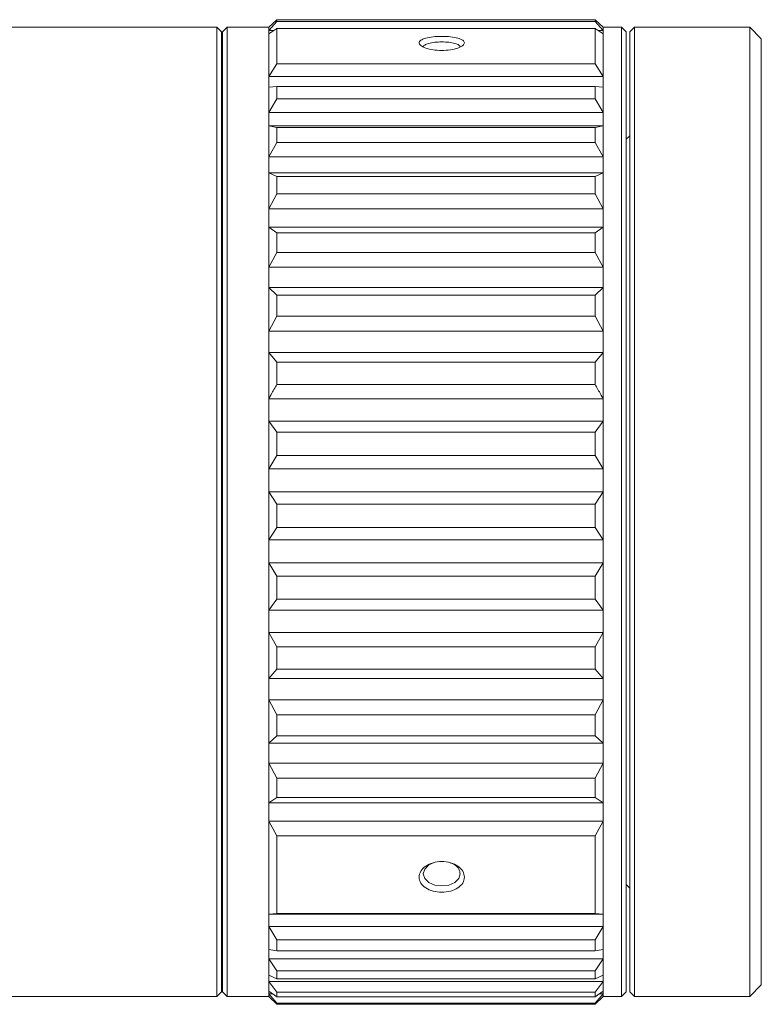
# Model space of a CAD drawing. Header units: millimetres. Extents: x 2480 to 2682, y -3541 to -3483.
# Tile 3 of 10: x 2512 to 2544, y -3528 to -3485. Entities that reach past the tile are written whole.
import ezdxf

# ---------------------------------------------------------------- set-up
doc = ezdxf.new("R2010")
doc.units = ezdxf.units.MM

msp = doc.modelspace()

# ---------------------------------------------------------------- linework, layer by layer
at = {"color": 7, "linetype": 'Continuous', "lineweight": 15}
for p, q in [((2520.7974, -3485.7358), (2506.6974, -3485.7358)), ((2520.9974, -3485.9358), (2520.7974, -3485.7358)), ((2520.7974, -3527.7358), (2520.7974, -3485.7358)), ((2521.2444, -3485.7358), (2521.0444, -3485.9358)), ((2523.0444, -3485.7358), (2521.2444, -3485.7358)), ((2521.2444, -3485.7358), (2521.2444, -3527.7358)), ((2523.0444, -3485.7358), (2523.0504, -3485.7347)), ((2523.0444, -3485.7358), (2523.0444, -3485.9539)), ((2523.0504, -3485.7347), (2523.3944, -3485.4097)), ((2523.3944, -3485.4812), (2523.0504, -3485.8821)), ((2523.0504, -3486.0258), (2523.3944, -3485.7861)), ((2523.3944, -3485.4097), (2523.3944, -3485.4812)), ((2537.1944, -3485.4097), (2523.3944, -3485.4097)), ((2523.3944, -3485.4812), (2537.1944, -3485.4812)), ((2523.3944, -3485.7861), (2523.3944, -3487.3265)), ((2537.1944, -3485.7861), (2523.3944, -3485.7861)), ((2537.1944, -3485.4812), (2537.1944, -3485.4097)), ((2537.1944, -3485.4097), (2537.5385, -3485.7347)), ((2537.5385, -3485.8821), (2537.1944, -3485.4812)), ((2537.1944, -3487.3265), (2537.1944, -3485.7861)), ((2537.1944, -3485.7861), (2537.5385, -3486.0258)), ((2537.5385, -3485.7347), (2537.5444, -3485.7358)), ((2538.3444, -3485.7358), (2537.5444, -3485.7358)), ((2537.5444, -3485.7358), (2537.5444, -3485.9539)), ((2538.5444, -3485.9358), (2538.3444, -3485.7358)), ((2538.3444, -3513.1784), (2538.3444, -3485.7358)), ((2538.8987, -3485.7358), (2538.6987, -3485.9358)), ((2543.8987, -3485.7358), (2538.8987, -3485.7358)), ((2538.8987, -3485.7358), (2538.8987, -3527.7358)), ((2544.3987, -3486.2358), (2543.8987, -3485.7358)), ((2543.8987, -3527.7358), (2543.8987, -3485.7358)), ((2520.9974, -3527.5358), (2520.9974, -3485.9358)), ((2521.0444, -3527.5358), (2521.0444, -3485.9358)), ((2523.0504, -3485.8821), (2523.0444, -3485.9539)), ((2523.0444, -3485.9539), (2523.0444, -3488.1028)), ((2523.0444, -3485.9539), (2523.0504, -3486.0258)), ((2523.0504, -3485.8821), (2523.2568, -3485.8821)), ((2537.3321, -3485.8821), (2537.5385, -3485.8821)), ((2537.5444, -3485.9539), (2537.5385, -3485.8821)), ((2537.5385, -3486.0258), (2537.5444, -3485.9539)), ((2537.5444, -3485.9539), (2537.5444, -3488.1028)), ((2538.5444, -3485.9358), (2538.5444, -3513.117)), ((2538.6987, -3527.5358), (2538.6987, -3485.9358)), ((2544.3987, -3486.2358), (2544.3987, -3527.2358)), ((2521.0444, -3486.6858), (2520.9974, -3486.6858)), ((2523.3944, -3487.3265), (2523.0504, -3487.8722)), ((2523.3944, -3487.3265), (2537.1944, -3487.3265)), ((2537.5385, -3487.8722), (2537.1944, -3487.3265)), ((2523.0504, -3487.8722), (2523.0444, -3488.1028)), ((2523.0504, -3487.8722), (2537.5385, -3487.8722)), ((2537.5444, -3488.1028), (2537.5385, -3487.8722)), ((2523.0444, -3488.1028), (2523.0444, -3489.7176)), ((2523.0444, -3488.1028), (2523.0504, -3488.3334)), ((2523.0504, -3488.3334), (2523.3944, -3488.3048)), ((2523.3944, -3488.3048), (2523.3944, -3488.8339)), ((2537.1944, -3488.3048), (2523.3944, -3488.3048)), ((2537.1944, -3488.8339), (2537.1944, -3488.3048)), ((2537.1944, -3488.3048), (2537.5385, -3488.3334)), ((2537.5385, -3488.3334), (2537.5444, -3488.1028)), ((2537.5444, -3488.1028), (2537.5444, -3489.7176)), ((2523.3944, -3488.8339), (2523.0504, -3489.4246)), ((2523.3944, -3488.8339), (2537.1944, -3488.8339)), ((2537.5385, -3489.4246), (2537.1944, -3488.8339)), ((2523.0504, -3489.4246), (2523.0444, -3489.7176)), ((2523.0504, -3489.4246), (2537.5385, -3489.4246)), ((2537.5444, -3489.7176), (2537.5385, -3489.4246)), ((2523.0444, -3489.7176), (2523.0444, -3491.6975)), ((2523.0444, -3489.7176), (2523.0504, -3490.0105)), ((2523.0504, -3490.0105), (2523.3944, -3490.0767)), ((2523.0504, -3490.0105), (2537.5385, -3490.0105)), ((2537.1944, -3490.0767), (2537.5385, -3490.0105)), ((2537.5385, -3490.0105), (2537.5444, -3489.7176)), ((2537.5444, -3489.7176), (2537.5444, -3491.6975)), ((2523.3944, -3490.0767), (2523.3944, -3490.7255)), ((2537.1944, -3490.0767), (2523.3944, -3490.0767)), ((2537.1944, -3490.7255), (2537.1944, -3490.0767)), ((2538.6987, -3490.4358), (2538.5444, -3490.59)), ((2523.3944, -3490.7255), (2523.0504, -3491.3485)), ((2523.3944, -3490.7255), (2537.1944, -3490.7255)), ((2537.5385, -3491.3485), (2537.1944, -3490.7255)), ((2523.0504, -3491.3485), (2523.0444, -3491.6975)), ((2523.0444, -3491.6975), (2523.0444, -3494.0001)), ((2523.0444, -3491.6975), (2523.0504, -3492.0465)), ((2523.0504, -3491.3485), (2537.5385, -3491.3485)), ((2537.5444, -3491.6975), (2537.5385, -3491.3485)), ((2537.5385, -3492.0465), (2537.5444, -3491.6975)), ((2537.5444, -3491.6975), (2537.5444, -3494.0001)), ((2523.0504, -3492.0465), (2523.3944, -3492.206)), ((2523.0504, -3492.0465), (2537.5385, -3492.0465)), ((2537.1944, -3492.206), (2537.5385, -3492.0465)), ((2523.3944, -3492.206), (2523.3944, -3492.9605)), ((2537.1944, -3492.206), (2523.3944, -3492.206)), ((2537.1944, -3492.9605), (2537.1944, -3492.206)), ((2523.3944, -3492.9605), (2523.0504, -3493.6025)), ((2523.3944, -3492.9605), (2537.1944, -3492.9605)), ((2537.5385, -3493.6025), (2537.1944, -3492.9605)), ((2523.0504, -3493.6025), (2523.0444, -3494.0001)), ((2523.0504, -3493.6025), (2537.5385, -3493.6025)), ((2537.5444, -3494.0001), (2537.5385, -3493.6025)), ((2523.0444, -3494.0001), (2523.0444, -3496.5759)), ((2523.0444, -3494.0001), (2523.0504, -3494.3976)), ((2537.5385, -3494.3976), (2537.5444, -3494.0001)), ((2537.5444, -3494.0001), (2537.5444, -3496.5759)), ((2523.0504, -3494.3976), (2523.3944, -3494.6471)), ((2523.0504, -3494.3976), (2537.5385, -3494.3976)), ((2523.3944, -3494.6471), (2523.3944, -3495.4912)), ((2537.1944, -3494.6471), (2523.3944, -3494.6471)), ((2537.1944, -3494.6471), (2537.5385, -3494.3976)), ((2537.1944, -3495.4912), (2537.1944, -3494.6471)), ((2523.3944, -3495.4912), (2523.0504, -3496.1383)), ((2523.3944, -3495.4912), (2537.1944, -3495.4912)), ((2537.5385, -3496.1383), (2537.1944, -3495.4912)), ((2523.0504, -3496.1383), (2523.0444, -3496.5759)), ((2523.0504, -3496.1383), (2537.5385, -3496.1383)), ((2537.5444, -3496.5759), (2537.5385, -3496.1383)), ((2523.0444, -3496.5759), (2523.0444, -3499.3697)), ((2523.0444, -3496.5759), (2523.0504, -3497.0135)), ((2537.5385, -3497.0135), (2537.5444, -3496.5759)), ((2537.5444, -3496.5759), (2537.5444, -3499.3697)), ((2523.0504, -3497.0135), (2523.3944, -3497.3475)), ((2523.0504, -3497.0135), (2537.5385, -3497.0135)), ((2537.1944, -3497.3475), (2537.5385, -3497.0135)), ((2523.3944, -3497.3475), (2523.3944, -3498.263)), ((2537.1944, -3497.3475), (2523.3944, -3497.3475)), ((2537.1944, -3498.263), (2537.1944, -3497.3475)), ((2523.3944, -3498.263), (2523.0504, -3498.9015)), ((2523.3944, -3498.263), (2537.1944, -3498.263)), ((2537.5385, -3498.9015), (2537.1944, -3498.263)), ((2523.0504, -3498.9015), (2523.0444, -3499.3697)), ((2523.0504, -3498.9015), (2537.5385, -3498.9015)), ((2537.5444, -3499.3697), (2537.5385, -3498.9015)), ((2523.0444, -3499.3697), (2523.0444, -3502.3216)), ((2523.0444, -3499.3697), (2523.0504, -3499.838)), ((2537.5385, -3499.838), (2537.5444, -3499.3697)), ((2537.5444, -3499.3697), (2537.5444, -3502.3216)), ((2523.0504, -3499.838), (2523.3944, -3500.2494)), ((2523.0504, -3499.838), (2537.5385, -3499.838)), ((2537.1944, -3500.2494), (2537.5385, -3499.838)), ((2523.3944, -3500.2494), (2523.3944, -3501.2167)), ((2537.1944, -3500.2494), (2523.3944, -3500.2494)), ((2537.1944, -3501.2167), (2537.1944, -3500.2494)), ((2523.3944, -3501.2167), (2537.1944, -3501.2167)), ((2523.0504, -3501.8327), (2523.0444, -3502.3216)), ((2523.0504, -3501.8327), (2537.5385, -3501.8327)), ((2537.5444, -3502.3216), (2537.5385, -3501.8327)), ((2523.0444, -3502.3216), (2523.0444, -3505.3681)), ((2523.0444, -3502.3216), (2523.0504, -3502.8104)), ((2537.5385, -3502.8104), (2537.5444, -3502.3216)), ((2537.5444, -3502.3216), (2537.5444, -3505.3681)), ((2523.0504, -3502.8104), (2523.3944, -3503.2904)), ((2523.0504, -3502.8104), (2537.5385, -3502.8104)), ((2537.1944, -3503.2904), (2537.5385, -3502.8104)), ((2523.3944, -3503.2904), (2523.3944, -3504.2887)), ((2537.1944, -3503.2904), (2523.3944, -3503.2904)), ((2537.1944, -3504.2887), (2537.1944, -3503.2904)), ((2523.3944, -3504.2887), (2523.0504, -3504.8692)), ((2523.3944, -3504.2887), (2537.1944, -3504.2887)), ((2537.5385, -3504.8692), (2537.1944, -3504.2887)), ((2523.0504, -3504.8692), (2523.0444, -3505.3681)), ((2523.0504, -3504.8692), (2537.5385, -3504.8692)), ((2537.5444, -3505.3681), (2537.5385, -3504.8692)), ((2523.0444, -3505.3681), (2523.0444, -3508.444)), ((2523.0444, -3505.3681), (2523.0504, -3505.8671)), ((2537.5385, -3505.8671), (2537.5444, -3505.3681)), ((2537.5444, -3505.3681), (2537.5444, -3508.444)), ((2523.0504, -3505.8671), (2523.3944, -3506.4054)), ((2523.0504, -3505.8671), (2537.5385, -3505.8671)), ((2537.1944, -3506.4054), (2537.5385, -3505.8671)), ((2523.3944, -3506.4054), (2523.3944, -3507.4133)), ((2537.1944, -3506.4054), (2523.3944, -3506.4054)), ((2537.1944, -3507.4133), (2537.1944, -3506.4054)), ((2523.3944, -3507.4133), (2523.0504, -3507.9457)), ((2523.3944, -3507.4133), (2537.1944, -3507.4133)), ((2537.5385, -3507.9457), (2537.1944, -3507.4133)), ((2523.0504, -3507.9457), (2523.0444, -3508.444)), ((2523.0504, -3507.9457), (2537.5385, -3507.9457)), ((2537.5444, -3508.444), (2537.5385, -3507.9457)), ((2523.0444, -3508.444), (2523.0444, -3511.4833)), ((2523.0444, -3508.444), (2523.0504, -3508.9424)), ((2537.5385, -3508.9424), (2537.5444, -3508.444)), ((2537.5444, -3508.444), (2537.5444, -3511.4833)), ((2523.0504, -3508.9424), (2523.3944, -3509.5274)), ((2523.0504, -3508.9424), (2537.5385, -3508.9424)), ((2537.1944, -3509.5274), (2537.5385, -3508.9424)), ((2523.3944, -3509.5274), (2523.3944, -3510.5233)), ((2537.1944, -3509.5274), (2523.3944, -3509.5274)), ((2537.1944, -3510.5233), (2537.1944, -3509.5274)), ((2523.3944, -3510.5233), (2523.0504, -3510.9962)), ((2523.3944, -3510.5233), (2537.1944, -3510.5233)), ((2537.5385, -3510.9962), (2537.1944, -3510.5233)), ((2523.0504, -3510.9962), (2523.0444, -3511.4833)), ((2523.0504, -3510.9962), (2537.5385, -3510.9962)), ((2537.5444, -3511.4833), (2537.5385, -3510.9962)), ((2523.0444, -3511.4833), (2523.0444, -3514.4207)), ((2523.0444, -3511.4833), (2523.0504, -3511.9703)), ((2537.5385, -3511.9703), (2537.5444, -3511.4833)), ((2537.5444, -3511.4833), (2537.5444, -3514.4207)), ((2523.0504, -3511.9703), (2523.3944, -3512.5896)), ((2523.0504, -3511.9703), (2537.5385, -3511.9703)), ((2537.1944, -3512.5896), (2537.5385, -3511.9703)), ((2523.3944, -3512.5896), (2523.3944, -3513.5521)), ((2537.1944, -3512.5896), (2523.3944, -3512.5896)), ((2537.1944, -3513.5521), (2537.1944, -3512.5896)), ((2538.3444, -3527.7358), (2538.3444, -3513.1784)), ((2538.5444, -3513.117), (2538.5444, -3527.5358)), ((2523.3944, -3513.5521), (2523.0504, -3513.9554)), ((2523.3944, -3513.5521), (2537.1944, -3513.5521)), ((2537.5385, -3513.9554), (2537.1944, -3513.5521)), ((2523.0504, -3513.9554), (2523.0444, -3514.4207)), ((2523.0504, -3513.9554), (2537.5385, -3513.9554)), ((2537.5444, -3514.4207), (2537.5385, -3513.9554)), ((2523.0444, -3514.4207), (2523.0444, -3517.1932)), ((2523.0444, -3514.4207), (2523.0504, -3514.886)), ((2537.5385, -3514.886), (2537.5444, -3514.4207)), ((2537.5444, -3514.4207), (2537.5444, -3517.1932)), ((2523.0504, -3514.886), (2523.3944, -3515.5261)), ((2523.0504, -3514.886), (2537.5385, -3514.886)), ((2537.1944, -3515.5261), (2537.5385, -3514.886)), ((2523.3944, -3515.5261), (2523.3944, -3516.4346)), ((2537.1944, -3515.5261), (2523.3944, -3515.5261)), ((2537.1944, -3516.4346), (2537.1944, -3515.5261)), ((2523.3944, -3516.4346), (2523.0504, -3516.7596)), ((2523.3944, -3516.4346), (2537.1944, -3516.4346)), ((2537.5385, -3516.7596), (2537.1944, -3516.4346)), ((2523.0504, -3516.7596), (2523.0444, -3517.1932)), ((2523.0504, -3516.7596), (2537.5385, -3516.7596)), ((2537.5444, -3517.1932), (2537.5385, -3516.7596)), ((2523.0444, -3517.1932), (2523.0444, -3519.7413)), ((2523.0444, -3517.1932), (2523.0504, -3517.6268)), ((2537.5385, -3517.6268), (2537.5444, -3517.1932)), ((2537.5444, -3517.1932), (2537.5444, -3519.7413)), ((2523.0504, -3517.6268), (2537.5385, -3517.6268)), ((2523.0504, -3517.6268), (2523.3944, -3518.2741)), ((2537.1944, -3518.2741), (2537.5385, -3517.6268)), ((2523.3944, -3518.2741), (2523.3944, -3519.1091)), ((2537.1944, -3518.2741), (2523.3944, -3518.2741)), ((2537.1944, -3519.1091), (2537.1944, -3518.2741)), ((2523.0504, -3519.3488), (2523.0444, -3519.7413)), ((2523.3944, -3519.1091), (2523.0504, -3519.3488)), ((2523.0504, -3519.3488), (2537.5385, -3519.3488)), ((2523.3944, -3519.1091), (2537.1944, -3519.1091)), ((2537.5385, -3519.3488), (2537.1944, -3519.1091)), ((2537.5444, -3519.7413), (2537.5385, -3519.3488)), ((2523.0444, -3519.7413), (2523.0444, -3524.4403)), ((2523.0444, -3519.7413), (2523.0504, -3520.1339)), ((2537.5385, -3520.1339), (2537.5444, -3519.7413)), ((2537.5444, -3519.7413), (2537.5444, -3524.4403)), ((2523.0504, -3520.1339), (2537.5385, -3520.1339)), ((2523.0504, -3520.1339), (2523.3944, -3520.7745)), ((2537.1944, -3520.7745), (2537.5385, -3520.1339)), ((2523.3944, -3520.7745), (2523.3944, -3524.1428)), ((2537.1944, -3520.7745), (2523.3944, -3520.7745)), ((2537.1944, -3524.1428), (2537.1944, -3520.7745)), ((2538.5444, -3522.8815), (2538.6987, -3523.0358)), ((2523.0504, -3524.1714), (2523.0444, -3524.4403)), ((2523.3944, -3524.1428), (2523.0504, -3524.1714)), ((2523.0504, -3524.1714), (2537.5385, -3524.1714)), ((2523.3944, -3524.1428), (2537.1944, -3524.1428)), ((2537.5385, -3524.1714), (2537.1944, -3524.1428)), ((2537.5444, -3524.4403), (2537.5385, -3524.1714)), ((2523.0444, -3524.4403), (2523.0444, -3525.9002)), ((2523.0444, -3524.4403), (2523.0504, -3524.7092)), ((2537.5385, -3524.7092), (2537.5444, -3524.4403)), ((2537.5444, -3524.4403), (2537.5444, -3525.9002)), ((2523.0504, -3524.7092), (2537.5385, -3524.7092)), ((2523.0504, -3524.7092), (2523.3944, -3525.2835)), ((2537.1944, -3525.2835), (2537.5385, -3524.7092)), ((2523.3944, -3525.2835), (2523.3944, -3525.7619)), ((2537.1944, -3525.2835), (2523.3944, -3525.2835)), ((2537.1944, -3525.7619), (2537.1944, -3525.2835)), ((2523.0504, -3525.6958), (2523.0444, -3525.9002)), ((2523.3944, -3525.7619), (2523.0504, -3525.6958)), ((2523.3944, -3525.7619), (2537.1944, -3525.7619)), ((2537.5385, -3525.6958), (2537.1944, -3525.7619)), ((2537.5444, -3525.9002), (2537.5385, -3525.6958)), ((2523.0444, -3525.9002), (2523.0444, -3526.9489)), ((2523.0444, -3525.9002), (2523.0504, -3526.1046)), ((2523.0504, -3526.1046), (2537.5385, -3526.1046)), ((2523.0504, -3526.1046), (2523.3944, -3526.6292)), ((2537.1944, -3526.6292), (2537.5385, -3526.1046)), ((2537.5385, -3526.1046), (2537.5444, -3525.9002)), ((2537.5444, -3525.9002), (2537.5444, -3526.9489)), ((2523.3944, -3526.6292), (2523.3944, -3526.9728)), ((2537.1944, -3526.6292), (2523.3944, -3526.6292)), ((2537.1944, -3526.9728), (2537.1944, -3526.6292)), ((2520.9974, -3526.7858), (2521.0444, -3526.7858)), ((2523.0504, -3526.8133), (2523.0444, -3526.9489)), ((2523.0444, -3526.9489), (2523.0444, -3527.564)), ((2523.0444, -3526.9489), (2523.0504, -3527.0845)), ((2523.3944, -3526.9728), (2523.0504, -3526.8133)), ((2523.0504, -3527.0845), (2537.5385, -3527.0845)), ((2523.0504, -3527.0845), (2523.3944, -3527.548)), ((2523.3944, -3526.9728), (2537.1944, -3526.9728)), ((2537.5385, -3526.8133), (2537.1944, -3526.9728)), ((2537.1944, -3527.548), (2537.5385, -3527.0845)), ((2537.5444, -3526.9489), (2537.5385, -3526.8133)), ((2537.5385, -3527.0845), (2537.5444, -3526.9489)), ((2537.5444, -3526.9489), (2537.5444, -3527.564)), ((2520.7974, -3527.7358), (2520.9974, -3527.5358)), ((2521.0444, -3527.5358), (2521.2444, -3527.7358)), ((2523.0504, -3527.5001), (2523.0444, -3527.564)), ((2523.0444, -3527.564), (2523.0444, -3527.7358)), ((2523.0444, -3527.564), (2523.0504, -3527.6278)), ((2523.3944, -3527.7496), (2523.0504, -3527.5001)), ((2523.3944, -3527.548), (2523.3944, -3527.7496)), ((2537.1944, -3527.548), (2523.3944, -3527.548)), ((2537.5385, -3527.5001), (2537.1944, -3527.7496)), ((2537.1944, -3527.7496), (2537.1944, -3527.548)), ((2537.5444, -3527.564), (2537.5385, -3527.5001)), ((2537.5385, -3527.6278), (2537.5444, -3527.564)), ((2537.5444, -3527.564), (2537.5444, -3527.7358)), ((2538.3444, -3527.7358), (2538.5444, -3527.5358)), ((2538.6987, -3527.5358), (2538.8987, -3527.7358)), ((2543.8987, -3527.7358), (2544.3987, -3527.2358)), ((2506.6974, -3527.7358), (2520.7974, -3527.7358)), ((2521.2444, -3527.7358), (2523.0444, -3527.7358)), ((2523.0504, -3527.7414), (2523.0444, -3527.7321)), ((2523.0504, -3527.6278), (2523.2265, -3527.6278)), ((2523.0504, -3527.6278), (2523.3944, -3528.0203)), ((2523.3944, -3528.0755), (2523.0504, -3527.7414)), ((2523.3944, -3527.7496), (2537.1944, -3527.7496)), ((2523.3944, -3528.0203), (2523.3944, -3528.0755)), ((2537.1944, -3528.0203), (2523.3944, -3528.0203)), ((2537.1944, -3528.0203), (2537.5385, -3527.6278)), ((2537.5385, -3527.7414), (2537.1944, -3528.0755)), ((2537.1944, -3528.0755), (2537.1944, -3528.0203)), ((2537.3624, -3527.6278), (2537.5385, -3527.6278)), ((2537.5444, -3527.7321), (2537.5385, -3527.7414)), ((2537.5444, -3527.7358), (2538.3444, -3527.7358)), ((2538.8987, -3527.7358), (2543.8987, -3527.7358)), ((2523.3944, -3528.0755), (2537.1944, -3528.0755))]:
    msp.add_line(p, q, dxfattribs=at)
at = {"color": 7, "linetype": 'Continuous', "lineweight": 15, "flags": 128}
msp.add_lwpolyline([(2530.211, -3521.9285), (2529.979, -3522.0378), (2529.8056, -3522.2177), (2529.7444, -3522.4254), (2529.8055, -3522.6292), (2529.979, -3522.7971), (2530.2383, -3522.9073), (2530.5443, -3522.9457), (2530.8504, -3522.9074), (2531.1102, -3522.797), (2531.2836, -3522.6288), (2531.3444, -3522.426), (2531.3444, -3522.426)], dxfattribs=at)
at = {"color": 7, "linetype": 'Continuous', "lineweight": 15}
for points, knots in [([(2531.5275, -3486.4153), (2531.5127, -3486.4558), (2531.4833, -3486.5367), (2531.2563, -3486.647), (2530.9313, -3486.7233), (2530.5442, -3486.7507), (2530.1581, -3486.7233), (2529.8311, -3486.647), (2529.6124, -3486.5371), (2529.5358, -3486.414), (2529.6128, -3486.2981), (2529.8311, -3486.2056), (2530.1583, -3486.1464), (2530.5448, -3486.1262), (2530.932, -3486.1465), (2531.2567, -3486.2059), (2531.4833, -3486.2981), (2531.5127, -3486.3762), (2531.5275, -3486.4153)], [0, 0, 0, 0, 0.0627303, 0.1253577, 0.1877975, 0.2500263, 0.3122215, 0.3745632, 0.4371381, 0.5001681, 0.5628812, 0.6254398, 0.6878046, 0.7500647, 0.8123478, 0.8747284, 0.9372917, 1, 1, 1, 1]), ([(2531.3444, -3486.5982), (2531.3324, -3486.5668), (2531.3084, -3486.5039), (2531.1236, -3486.4312), (2530.8595, -3486.385), (2530.5445, -3486.3693), (2530.2313, -3486.3849), (2529.9618, -3486.4309), (2529.7958, -3486.5042), (2529.7242, -3486.5656), (2529.7445, -3486.5981), (2529.7446, -3486.5982)], [0, 0, 0, 0, 0.1248896, 0.249805, 0.3747869, 0.4998698, 0.6249072, 0.7498584, 0.8747654, 0.9996654, 1, 1, 1, 1]), ([(2523.3944, -3501.2167), (2523.313, -3501.3606), (2523.1971, -3501.5654), (2523.084, -3501.7715), (2523.0504, -3501.8327)], [0, 0, 0, 0, 0.7030027, 1, 1, 1, 1]), ([(2537.5385, -3501.8327), (2537.5049, -3501.7715), (2537.3918, -3501.5654), (2537.2759, -3501.3606), (2537.1944, -3501.2167)], [0, 0, 0, 0, 0.2969974, 1, 1, 1, 1]), ([(2531.5275, -3522.5684), (2531.5127, -3522.6549), (2531.4833, -3522.8278), (2531.2563, -3523.0423), (2530.9313, -3523.1839), (2530.5442, -3523.2332), (2530.1581, -3523.1839), (2529.8311, -3523.0425), (2529.6124, -3522.8277), (2529.5358, -3522.5691), (2529.6128, -3522.3051), (2529.8311, -3522.0772), (2530.1583, -3521.9224), (2530.5448, -3521.8676), (2530.932, -3521.9227), (2531.2567, -3522.0777), (2531.4833, -3522.3061), (2531.5127, -3522.4809), (2531.5275, -3522.5684)], [0, 0, 0, 0, 0.0627302, 0.1253576, 0.1877974, 0.2500262, 0.3122214, 0.3745631, 0.437138, 0.500168, 0.5628812, 0.6254396, 0.6878045, 0.7500646, 0.8123477, 0.8747283, 0.9372916, 1, 1, 1, 1]), ([(2531.3444, -3522.426), (2531.3322, -3522.3556), (2531.3076, -3522.2149), (2531.133, -3522.0305), (2530.9599, -3521.9612), (2530.878, -3521.9285)], [0, 0, 0, 0, 0.3451427, 0.6903574, 1, 1, 1, 1])]:
    msp.add_open_spline(points, degree=3, knots=knots, dxfattribs=at)

doc.saveas('drawing.dxf')
